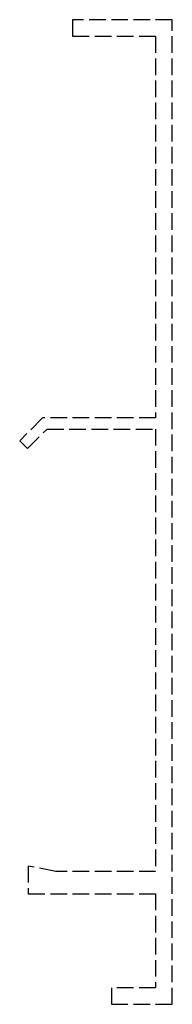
# Model space of a CAD drawing. Header units: millimetres. Extents: x -13.8 to 0, y -89 to 0.
import ezdxf

# ---------------------------------------------------------------- set-up
doc = ezdxf.new("R2010")
doc.units = ezdxf.units.MM
doc.header["$LTSCALE"] = 10
doc.linetypes.add('ALLCAD_Strich', pattern=[0.2, 0.15, -0.05])
doc.layers.add('BESCH_KONT_sich_schn_seit_2d', color=160, linetype='Continuous')

msp = doc.modelspace()

# ---------------------------------------------------------------- linework, layer by layer
at = {"layer": 'BESCH_KONT_sich_schn_seit_2d', "linetype": 'ALLCAD_Strich', "extrusion": (-1.09476e-47, 1, -2.22045e-16)}
for p, q in [((-9, 0), (-9, -1.5)), ((0, 0), (-9, 0)), ((0, -89), (0, 0)), ((-9, -1.5), (-1.5, -1.5)), ((-1.5, -1.5), (-1.5, -36)), ((-11.707, -36), (-13.768, -38.061)), ((-1.5, -36), (-11.707, -36)), ((-13.061, -38.768), (-11.293, -37)), ((-11.293, -37), (-1.5, -37)), ((-1.5, -37), (-1.5, -76.995)), ((-13.768, -38.061), (-13.061, -38.768)), ((-13, -76.5), (-13, -79)), ((-10.5, -77), (-13, -76.5)), ((-1.5, -77), (-10.5, -77)), ((-1.5, -76.992), (-1.505, -76.992)), ((-1.505, -76.992), (-1.505, -76.995)), ((-1.5, -76.992), (-1.505, -76.992)), ((-1.5, -76.993), (-1.505, -76.993)), ((-1.5, -76.994), (-1.505, -76.994)), ((-1.5, -76.994), (-1.505, -76.994)), ((-1.5, -76.995), (-1.505, -76.995)), ((-1.505, -76.997), (-1.505, -76.995)), ((-1.5, -76.995), (-1.505, -76.995)), ((-1.5, -76.995), (-1.505, -76.995)), ((-1.5, -76.995), (-1.505, -76.995)), ((-1.5, -76.996), (-1.505, -76.996)), ((-1.5, -76.997), (-1.505, -76.997)), ((-1.505, -76.997), (-1.505, -77)), ((-1.5, -76.997), (-1.505, -76.997)), ((-1.5, -76.998), (-1.505, -76.998)), ((-1.5, -77), (-1.505, -77)), ((-1.5, -76.997), (-1.5, -76.995)), ((-1.5, -76.997), (-1.5, -77)), ((-13, -79), (-1.5, -79)), ((-1.5, -79), (-1.5, -87.5)), ((-5.5, -87.5), (-5.5, -89)), ((-1.5, -87.5), (-5.5, -87.5)), ((-5.5, -89), (0, -89))]:
    msp.add_line(p, q, dxfattribs=at)

doc.saveas('drawing.dxf')
